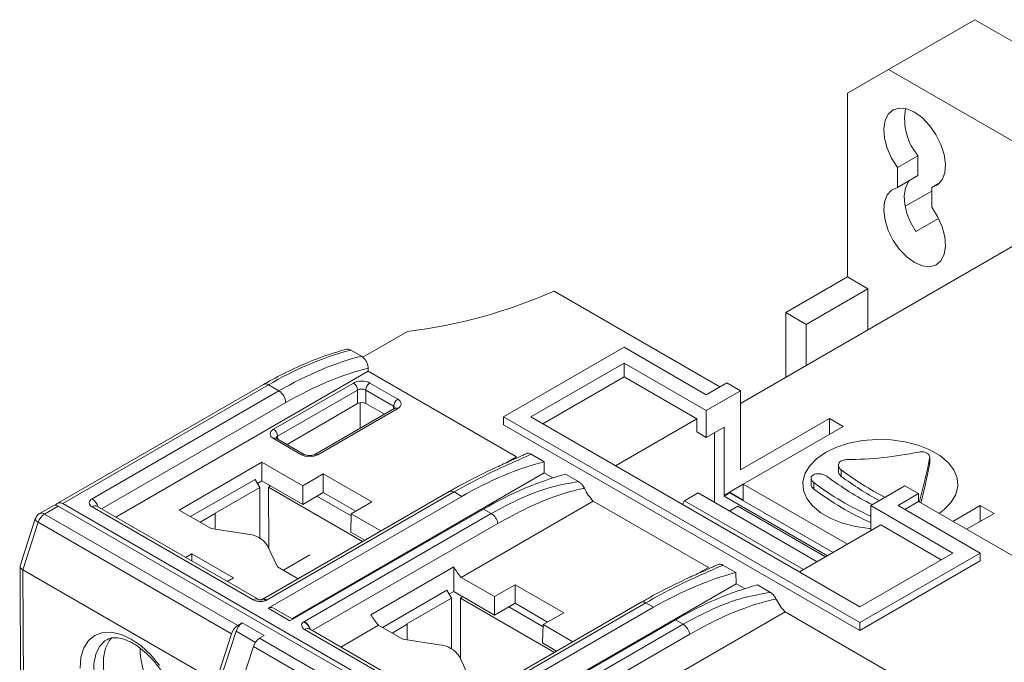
# Model space of a CAD drawing. Header units: millimetres. Extents: x 0 to 420, y 0 to 297.
# Tile 11 of 13: x 333 to 384, y 104 to 137. Entities that reach past the tile are written whole.
import ezdxf

# ---------------------------------------------------------------- set-up
doc = ezdxf.new("R2010")
doc.units = ezdxf.units.MM

msp = doc.modelspace()

# ---------------------------------------------------------------- linework, layer by layer
at = {"color": 7, "linetype": 'Continuous', "lineweight": 15}
for p, q in [((382.407, 137.369), (377.956, 134.8)), ((409.843, 121.531), (382.407, 137.369)), ((377.956, 134.8), (375.834, 133.575)), ((405.391, 118.961), (377.956, 134.8)), ((375.834, 133.575), (375.834, 124.103)), ((378.415, 129.741), (379.476, 130.353)), ((379.476, 129.325), (379.476, 130.353)), ((378.415, 128.713), (378.415, 129.741)), ((378.415, 128.713), (379.476, 129.325)), ((380.183, 128.72), (380.622, 128.973)), ((380.183, 128.72), (380.183, 127.693)), ((380.183, 128.532), (378.815, 127.742)), ((380.537, 127.115), (379.36, 126.436)), ((384.461, 125.737), (370.319, 117.573)), ((375.834, 124.103), (372.652, 122.266)), ((376.895, 123.491), (375.834, 124.103)), ((376.895, 123.491), (373.713, 121.654)), ((376.895, 121.369), (376.895, 123.491)), ((369.258, 118.43), (360.697, 123.373)), ((373.713, 121.654), (372.652, 122.266)), ((372.652, 122.266), (372.652, 118.92)), ((373.713, 121.654), (373.713, 119.532)), ((350.825, 119.954), (353.134, 121.286)), ((364.309, 120.472), (358.086, 116.879)), ((368.551, 118.022), (364.309, 120.472)), ((350.75, 120.012), (350.202, 120.329)), ((359.5, 116.879), (364.309, 119.655)), ((364.309, 119.655), (368.551, 117.206)), ((364.309, 118.953), (364.309, 119.655)), ((338.073, 111.711), (351.106, 119.235)), ((351.104, 119.392), (351.106, 119.235)), ((351.106, 119.235), (358.758, 114.818)), ((364.309, 118.953), (360.108, 116.528)), ((368.061, 116.787), (364.309, 118.953)), ((345.709, 118.558), (335.054, 112.406)), ((345.959, 118.533), (335.352, 112.409)), ((346.498, 118.222), (345.959, 118.533)), ((346.22, 116.247), (350.343, 118.627)), ((351.192, 118.627), (352.628, 117.798)), ((369.612, 118.635), (368.551, 118.022)), ((370.319, 118.226), (369.612, 118.635)), ((336.854, 112.655), (346.498, 118.222)), ((350.555, 118.264), (346.432, 115.883)), ((350.555, 117.573), (350.555, 118.264)), ((352.416, 117.435), (350.98, 118.264)), ((350.98, 118.264), (350.98, 117.574)), ((368.551, 117.206), (370.319, 118.226)), ((370.319, 118.226), (370.319, 114.144)), ((350.555, 117.573), (346.915, 115.457)), ((350.697, 116.294), (350.697, 117.619)), ((351.946, 117.016), (350.98, 117.574)), ((352.478, 117.323), (348.355, 114.942)), ((352.628, 117.308), (348.505, 114.927)), ((358.086, 116.879), (376.471, 106.266)), ((358.086, 116.879), (358.086, 116.471)), ((376.471, 107.082), (359.5, 116.879)), ((368.551, 115.818), (368.551, 117.206)), ((358.086, 116.471), (376.471, 105.858)), ((363.86, 114.362), (368.061, 116.787)), ((368.061, 116.101), (368.061, 116.787)), ((370.319, 114.144), (374.915, 116.797)), ((375.622, 116.389), (370.46, 113.409)), ((374.915, 116.797), (375.622, 116.389)), ((374.915, 115.981), (374.915, 116.797)), ((368.061, 116.101), (368.551, 115.818)), ((368.551, 115.818), (369.47, 116.348)), ((368.98, 112.469), (368.98, 116.065)), ((369.47, 116.348), (369.47, 112.837)), ((347.656, 114.927), (346.22, 115.757)), ((347.806, 114.942), (346.37, 115.772)), ((360.184, 114.566), (359.514, 114.953)), ((341.351, 112.073), (345.623, 114.539)), ((345.623, 114.539), (347.727, 113.325)), ((345.623, 113.579), (345.623, 114.539)), ((358.222, 114.509), (358.758, 114.818)), ((360.193, 113.99), (360.184, 114.566)), ((375.37, 114.386), (375.37, 114.055)), ((380.077, 114.408), (380.075, 114.456)), ((380.077, 114.741), (380.077, 114.408)), ((380.082, 114.456), (380.082, 114.79)), ((347.16, 106.466), (360.193, 113.99)), ((348.788, 113.937), (347.727, 113.325)), ((351.292, 112.491), (348.788, 113.937)), ((348.788, 112.981), (348.788, 113.937)), ((360.635, 113.734), (360.193, 113.99)), ((361.961, 113.54), (361.291, 113.927)), ((375.516, 114.141), (375.516, 113.811)), ((341.94, 111.733), (345.265, 113.652)), ((345.265, 113.652), (345.505, 113.237)), ((345.623, 113.579), (345.387, 113.442)), ((347.727, 112.365), (345.623, 113.579)), ((346.078, 113.317), (345.96, 113.248)), ((346.015, 113.353), (346.015, 113.28)), ((347.727, 112.365), (347.727, 113.325)), ((369.753, 113.001), (370.46, 113.409)), ((375.833, 110.307), (370.46, 113.409)), ((370.46, 113.409), (370.46, 112.592)), ((373.956, 113.721), (373.956, 113.387)), ((374.102, 113.493), (374.102, 113.158)), ((378.804, 113.328), (377.037, 112.307)), ((379.511, 112.92), (378.804, 113.328)), ((345.505, 113.237), (343.207, 111.911)), ((345.505, 110.628), (345.505, 113.237)), ((355.284, 113.03), (345.638, 107.462)), ((355.534, 113.006), (345.888, 107.437)), ((350.81, 110.448), (345.96, 113.248)), ((345.975, 110.102), (345.96, 113.248)), ((348.788, 112.981), (347.727, 112.365)), ((348.479, 112.802), (348.467, 112.786)), ((350.464, 112.013), (348.788, 112.981)), ((355.284, 113.03), (355.278, 113.027)), ((355.931, 112.776), (355.534, 113.006)), ((367.421, 112.552), (368.128, 112.961)), ((374.278, 109.41), (368.128, 112.961)), ((369.753, 113.001), (369.47, 112.837)), ((369.471, 112.798), (369.47, 112.837)), ((369.471, 112.798), (369.754, 112.962)), ((369.753, 113.001), (369.754, 112.962)), ((370.46, 112.592), (369.753, 113.001)), ((369.754, 112.962), (375.092, 109.88)), ((378.451, 112.307), (379.511, 112.92)), ((379.511, 112.92), (379.511, 112.511)), ((366.323, 94.53), (335.352, 112.409)), ((345.934, 107.005), (355.931, 112.776)), ((350.228, 111.769), (348.459, 112.79)), ((350.231, 111.879), (351.292, 112.491)), ((355.909, 108.601), (362.718, 112.532)), ((362.718, 112.532), (368.657, 109.103)), ((367.33, 112.359), (367.421, 112.552)), ((373.571, 109.002), (367.421, 112.552)), ((374.809, 109.717), (369.471, 112.798)), ((377.037, 112.307), (381.279, 109.858)), ((377.037, 111.002), (377.037, 112.307)), ((382.693, 109.858), (378.451, 112.307)), ((378.804, 112.103), (379.511, 112.511)), ((388.426, 107.365), (379.511, 112.511)), ((379.547, 112.51), (379.533, 112.489)), ((381.28, 111.491), (382.693, 112.307)), ((382.693, 112.307), (383.4, 111.899)), ((382.693, 111.49), (382.693, 112.307)), ((334.812, 112.279), (334.149, 111.892)), ((335.11, 112.282), (334.399, 111.867)), ((334.399, 111.867), (344.369, 106.112)), ((366.081, 94.403), (335.11, 112.282)), ((345.171, 107.445), (336.854, 112.246)), ((345.421, 107.47), (337.104, 112.271)), ((342.996, 111.123), (341.351, 112.073)), ((343.215, 111.897), (342.441, 111.444)), ((343.207, 111.911), (343.215, 111.897)), ((343.215, 111.089), (343.215, 111.897)), ((347.061, 106.354), (357.059, 112.125)), ((347.811, 106.327), (357.456, 111.896)), ((350.203, 110.935), (350.231, 111.879)), ((350.231, 111.879), (351.76, 110.996)), ((357.456, 111.896), (357.059, 112.125)), ((369.754, 112.022), (370.178, 112.266)), ((374.701, 109.654), (370.178, 112.266)), ((383.4, 111.899), (381.987, 111.082)), ((333.925, 111.614), (333.141, 109.193)), ((334.08, 111.445), (333.283, 108.984)), ((344.05, 105.69), (334.08, 111.445)), ((373.359, 108.879), (377.559, 111.304)), ((380.671, 109.507), (377.559, 111.304)), ((344.87, 110.833), (342.996, 111.123)), ((350.929, 110.516), (350.203, 110.935)), ((341.999, 109.814), (341.68, 109.63)), ((344.15, 108.572), (341.999, 109.814)), ((341.999, 109.445), (341.999, 109.814)), ((346.418, 109.148), (345.916, 110.229)), ((348.099, 109.767), (346.729, 108.968)), ((376.471, 106.266), (382.693, 109.858)), ((381.279, 109.858), (376.471, 107.082)), ((382.693, 109.858), (382.693, 109.45)), ((376.471, 105.858), (382.693, 109.45)), ((333.136, 109.161), (333.164, 102.985)), ((343.253, 103.228), (333.283, 108.984)), ((333.283, 108.984), (333.311, 102.781)), ((347.488, 108.53), (346.418, 109.148)), ((355.523, 109.14), (351.241, 106.668)), ((355.523, 107.864), (355.523, 109.14)), ((368.122, 108.794), (368.657, 109.103)), ((370.083, 108.851), (369.413, 109.238)), ((370.092, 108.275), (370.083, 108.851)), ((343.831, 108.388), (344.15, 108.572)), ((355.909, 108.601), (357.626, 107.61)), ((357.059, 100.751), (370.092, 108.275)), ((370.535, 108.019), (370.092, 108.275)), ((351.839, 106.018), (355.165, 107.938)), ((355.165, 107.938), (355.404, 107.522)), ((355.523, 107.864), (355.286, 107.727)), ((357.626, 106.65), (355.523, 107.864)), ((358.687, 108.222), (357.626, 107.61)), ((361.192, 106.776), (358.687, 108.222)), ((358.687, 107.267), (358.687, 108.222)), ((371.861, 107.825), (371.191, 108.212)), ((345.657, 107.472), (345.634, 107.46)), ((355.404, 107.522), (353.106, 106.196)), ((355.404, 104.913), (355.404, 107.522)), ((365.183, 107.315), (355.538, 101.747)), ((365.433, 107.291), (355.788, 101.723)), ((355.978, 107.602), (355.86, 107.533)), ((360.71, 104.733), (355.86, 107.533)), ((355.874, 104.388), (355.86, 107.533)), ((357.626, 106.65), (357.626, 107.61)), ((358.687, 107.267), (357.626, 106.65)), ((360.364, 106.298), (358.687, 107.267)), ((365.183, 107.315), (365.178, 107.312)), ((365.831, 107.061), (365.433, 107.291)), ((347.061, 106.354), (345.934, 107.005)), ((347.208, 106.438), (346.186, 107.028)), ((355.833, 101.29), (365.831, 107.061)), ((360.128, 106.054), (358.358, 107.075)), ((360.131, 106.164), (361.192, 106.776)), ((365.808, 102.887), (372.617, 106.817)), ((372.617, 106.817), (379.853, 102.64)), ((344.369, 106.112), (344.603, 106.248)), ((344.603, 106.248), (345.735, 105.595)), ((356.961, 100.639), (366.958, 106.41)), ((367.356, 106.181), (366.958, 106.41)), ((376.471, 106.266), (376.471, 105.858)), ((343.253, 103.228), (344.05, 105.69)), ((344.284, 105.826), (343.465, 103.298)), ((355.071, 101.73), (347.824, 105.913)), ((355.321, 101.755), (348.074, 105.938)), ((349.685, 105.008), (351.637, 106.135)), ((352.896, 105.408), (351.637, 106.135)), ((353.114, 106.182), (352.34, 105.729)), ((353.106, 106.196), (353.114, 106.182)), ((353.114, 105.374), (353.114, 106.182)), ((357.711, 100.613), (367.356, 106.181)), ((360.102, 105.221), (360.131, 106.164)), ((360.131, 106.164), (361.66, 105.281)), ((345.735, 105.595), (345.501, 105.459)), ((345.501, 105.459), (354.269, 100.397)), ((354.769, 105.118), (352.896, 105.408)), ((360.828, 104.801), (360.102, 105.221)), ((345.181, 105.037), (344.384, 102.575)), ((353.95, 99.975), (345.181, 105.037)), ((356.317, 103.433), (355.815, 104.515))]:
    msp.add_line(p, q, dxfattribs=at)
at = {"color": 8, "linetype": 'Continuous', "lineweight": 15}
for p, q in [((346.851, 117.617), (337.348, 112.13)), ((352.412, 117.284), (352.416, 117.435)), ((346.432, 115.883), (346.436, 115.733)), ((379.547, 112.51), (379.547, 112.491)), ((357.8, 111.385), (348.22, 105.854)), ((345.285, 105.248), (344.284, 105.826)), ((367.7, 105.67), (358.119, 100.139))]:
    msp.add_line(p, q, dxfattribs=at)
at = {"color": 7, "linetype": 'Continuous', "lineweight": 15, "flags": 128}
for points in [[(378.415, 129.741), (378.11, 130.224), (377.882, 130.742), (377.745, 131.261), (377.709, 131.748), (377.777, 132.17), (377.943, 132.501), (378.197, 132.719), (378.522, 132.81), (378.898, 132.768), (379.299, 132.595), (379.701, 132.304), (380.077, 131.912), (380.402, 131.446), (380.656, 130.935), (380.822, 130.412), (380.889, 129.912), (380.853, 129.467), (380.717, 129.105), (380.489, 128.851), (380.183, 128.72)], [(379.36, 126.436), (379.1, 126.893), (378.909, 127.371), (378.797, 127.845), (378.771, 128.288), (378.831, 128.677), (378.974, 128.99), (379.037, 129.072)], [(380.183, 127.693), (380.489, 127.209), (380.717, 126.691), (380.853, 126.172), (380.889, 125.685), (380.822, 125.263), (380.656, 124.932), (380.402, 124.714), (380.077, 124.623), (379.701, 124.666), (379.299, 124.838), (378.898, 125.129), (378.522, 125.521), (378.197, 125.987), (377.943, 126.498), (377.777, 127.021), (377.709, 127.521), (377.745, 127.966), (377.882, 128.328), (378.11, 128.582), (378.415, 128.713)], [(352.478, 117.323), (352.48, 117.324), (352.483, 117.326)], [(346.37, 115.772), (346.368, 115.772), (346.365, 115.774)], [(380.565, 111.904), (380.831, 112.104), (381.191, 112.476), (381.425, 112.88), (381.527, 113.302), (381.493, 113.728), (381.324, 114.143), (381.026, 114.533), (380.609, 114.884), (380.087, 115.185), (379.478, 115.426), (378.803, 115.598), (378.084, 115.696), (377.347, 115.716), (376.616, 115.657), (375.916, 115.521), (375.271, 115.314), (374.703, 115.042)], [(374.703, 115.042), (374.231, 114.714), (373.872, 114.342), (373.638, 113.938), (373.536, 113.516), (373.57, 113.09), (373.739, 112.675), (374.037, 112.285), (374.454, 111.934), (374.976, 111.632), (375.585, 111.392), (376.26, 111.219), (376.979, 111.122), (377.037, 111.118)], [(336.232, 103.914), (336.283, 104.477), (336.433, 104.959), (336.677, 105.342), (337.005, 105.611), (337.404, 105.757), (337.86, 105.773), (338.355, 105.659), (338.87, 105.42), (339.386, 105.064), (339.883, 104.605), (340.341, 104.061)], [(337.877, 105.501), (337.736, 105.333), (337.543, 104.941), (337.446, 104.457), (337.448, 103.904), (337.551, 103.305), (337.748, 102.687), (338.033, 102.076), (338.392, 101.5), (338.809, 100.983), (339.267, 100.548), (339.745, 100.214)]]:
    msp.add_lwpolyline(points, dxfattribs=at)
at = {"color": 8, "linetype": 'Continuous', "lineweight": 15, "flags": 128}
for points in [[(334.08, 111.445), (334.017, 111.486), (333.969, 111.525), (333.938, 111.561), (333.924, 111.594), (333.925, 111.614)], [(337.578, 105.366), (337.514, 105.324), (337.234, 105.034), (337.043, 104.636), (336.949, 104.147), (336.956, 103.587), (337.064, 102.983), (337.268, 102.361), (337.559, 101.748), (337.925, 101.172), (338.348, 100.657)]]:
    msp.add_lwpolyline(points, dxfattribs=at)
at = {"color": 7, "linetype": 'Continuous', "lineweight": 15}
for centre, radius, start, end in [((381.712, 132.239), 2.925, 169.2923, 220.1568), ((349.957, 147.553), 26.458, 276.895, 293.9487), ((354.83, 103.486), 17.468, 105.3658, 120.5219), ((350.094, 118.238), 0.462, 3.2295, 57.348), ((351.441, 118.238), 0.462, 122.6518, 176.7706), ((346.082, 117.573), 0.77, 3.2296, 57.3475), ((352.878, 117.409), 0.462, 122.6518, 176.7706), ((345.97, 115.857), 0.462, 3.2295, 57.348), ((375.651, 133.774), 19.1, 270.445, 281.6611), ((349.916, 120.734), 30.751, 344.4895, 348.7624), ((346.671, 121.15), 34.08, 345.2062, 348.5889), ((384.993, 126.788), 15.803, 233.1525, 242.8046), ((383.08, 125.349), 14.872, 232.8669, 246.0239), ((384.233, 126.349), 15.701, 233.1171, 243.0477), ((385.347, 127.035), 16.478, 233.3721, 241.4571), ((364.71, 114.396), 2.728, 206.0285, 223.0928), ((383.273, 125.349), 15.255, 233.0481, 245.8713), ((336.931, 112.451), 0.218, 110.7832, 249.2166), ((334.401, 111.46), 0.5, 120.2565, 162.0559), ((334.823, 111.215), 0.778, 122.9999, 162.7687), ((357.03, 111.238), 0.784, 10.8166, 57.0658), ((344.789, 109.485), 1.35, 33.4389, 86.5665), ((345.635, 107.878), 0.508, 293.2141, 299.882), ((374.609, 108.681), 2.728, 206.0285, 223.0928), ((345.027, 105.596), 0.778, 122.9994, 162.7688), ((348.015, 105.972), 0.41, 119.8547, 127.5518), ((344.793, 105.459), 0.778, 122.9999, 162.7687), ((366.93, 105.523), 0.784, 10.8166, 57.0658), ((345.924, 104.806), 0.778, 122.9999, 162.7687), ((343.404, 105.003), 4.074, 180.8583, 239.7341), ((354.688, 103.771), 1.35, 33.4389, 86.5665)]:
    msp.add_arc(centre, radius, start, end, dxfattribs=at)
at = {"color": 8, "linetype": 'Continuous', "lineweight": 15}
for centre, radius, start, end in [((345.813, 118.328), 0.251, 54.3826, 114.3074), ((352.54, 117.183), 0.154, 54.6876, 111.467), ((346.308, 115.632), 0.154, 68.5323, 125.3131), ((347.744, 114.804), 0.152, 66.7384, 125.4719), ((348.416, 114.804), 0.152, 54.5279, 113.2688), ((355.388, 112.807), 0.247, 53.745, 114.9447), ((336.436, 112.004), 0.773, 16.9665, 57.3136), ((336.999, 112.055), 0.24, 64.1262, 127.1839), ((334.254, 111.677), 0.239, 52.6439, 116.0783), ((345.74, 107.23), 0.255, 54.3303, 108.8851), ((365.287, 107.092), 0.247, 53.7449, 114.945), ((347.385, 105.67), 0.784, 17.406, 57.0171)]:
    msp.add_arc(centre, radius, start, end, dxfattribs=at)
at = {"color": 7, "linetype": 'Continuous', "lineweight": 15}
for centre, major_axis, ratio, start_param, end_param in [((346.774, 99.364), (11.15, 20.004), 0.587151, 0.51138, 0.776483), ((347.128, 99.167), (10.9, 19.571), 0.587367, 0.505111, 0.776279), ((350.767, 118.382), (0.6, 0), 0.577464, 0.78555, 2.356042), ((350.767, 118.137), (0.3, 0), 0.597966, 0.78555, 2.356042), ((350.767, 117.451), (0.3, 0.001), 0.579511, 0.783761, 2.354253), ((352.204, 117.553), (0.6, 0), 0.577112, 5.497939, 7.068431), ((346.644, 116.002), (0.6, 0), 0.577112, 2.356347, 3.926839), ((348.08, 115.173), (0.6, 0), 0.577464, 3.927143, 5.497635), ((356.214, 93.914), (11.143, 20.008), 0.587367, 0.511176, 0.776279), ((356.776, 93.59), (11.743, 19.662), 0.56722, 0.528643, 0.793746), ((334.947, 111.779), (0.037, 0.543), 0.714331, 5.946958, 6.73488), ((335.187, 111.906), (0.041, 0.542), 0.715178, 5.951897, 7.036187), ((333.637, 109.1), (0.499, -0.078), 0.44387, 3.070597, 3.995355), ((356.369, 109.582), (-0.791, 1.42), 0.587367, 1.554764, 1.970523), ((366.114, 88.199), (11.143, 20.008), 0.587367, 0.511176, 0.776279), ((366.676, 87.875), (11.743, 19.662), 0.56722, 0.528643, 0.793746), ((345.94, 106.593), (0.243, 0.437), 0.587367, 6.274147, 7.059464), ((352.06, 107.094), (-0.833, 1.395), 0.56722, 1.537297, 1.953056)]:
    msp.add_ellipse(centre, major_axis=major_axis, ratio=ratio, start_param=start_param, end_param=end_param, dxfattribs=at)
at = {"color": 8, "linetype": 'Continuous', "lineweight": 15}
for centre, major_axis, start_param, end_param in [((352.204, 117.308), (0.3, 0.009), 6.236482, 7.05105), ((346.644, 115.757), (0.3, -0.009), 2.373728, 3.170031)]:
    msp.add_ellipse(centre, major_axis=major_axis, ratio=0.576411, start_param=start_param, end_param=end_param, dxfattribs=at)
at = {"color": 7, "linetype": 'Continuous', "lineweight": 15}
for points, knots in [([(349.999, 120.367), (349.83, 120.322), (349.276, 120.172), (348.323, 119.838), (347.162, 119.337), (346.289, 118.888), (345.812, 118.616), (345.709, 118.558)], [0, 0, 0, 0, 0.120444, 0.394412, 0.668622, 0.928886, 1, 1, 1, 1]), ([(350.001, 120.364), (350.008, 120.368), (350.046, 120.386), (350.119, 120.37), (350.18, 120.34), (350.202, 120.329)], [0, 0, 0, 0, 0.147109, 0.698807, 1, 1, 1, 1]), ([(350.75, 120.012), (350.789, 119.986), (350.866, 119.932), (350.97, 119.803), (351.05, 119.654), (351.095, 119.51), (351.101, 119.427), (351.104, 119.392)], [0, 0, 0, 0, 0.2075985, 0.415085, 0.6258311, 0.8436796, 1, 1, 1, 1]), ([(352.512, 117.348), (352.512, 117.347), (352.512, 117.346), (352.489, 117.33), (352.478, 117.323)], [0, 0, 0, 0, 0.525264, 1, 1, 1, 1]), ([(346.37, 115.772), (346.357, 115.781), (346.334, 115.797), (346.336, 115.796), (346.336, 115.796)], [0, 0, 0, 0, 0.588348, 1, 1, 1, 1]), ([(348.355, 114.942), (348.337, 114.933), (348.298, 114.914), (348.204, 114.889), (348.089, 114.878), (347.967, 114.886), (347.865, 114.912), (347.824, 114.933), (347.806, 114.942)], [0, 0, 0, 0, 0.144315, 0.306365, 0.484038, 0.671214, 0.85733, 1, 1, 1, 1]), ([(359.195, 114.953), (359.134, 114.924), (358.91, 114.815), (358.42, 114.599), (357.689, 114.271), (356.791, 113.841), (355.965, 113.423), (355.444, 113.116), (355.282, 113.021)], [0, 0, 0, 0, 0.059917, 0.220037, 0.408973, 0.633502, 0.886363, 1, 1, 1, 1]), ([(359.514, 114.953), (359.186, 114.805), (358.442, 114.469), (357.071, 113.855), (356.048, 113.29), (355.534, 113.006)], [0, 0, 0, 0, 0.2816161, 0.6387743, 1, 1, 1, 1]), ([(359.217, 114.954), (359.248, 114.973), (359.309, 115.012), (359.419, 115.001), (359.488, 114.966), (359.514, 114.953)], [0, 0, 0, 0, 0.38701, 0.774476, 1, 1, 1, 1]), ([(379.511, 115.068), (379.567, 115.075), (379.679, 115.091), (379.84, 115.065), (379.97, 115.004), (380.056, 114.914), (380.087, 114.821), (380.08, 114.762), (380.077, 114.741)], [0, 0, 0, 0, 0.181396, 0.36315, 0.542844, 0.720989, 0.899555, 1, 1, 1, 1]), ([(375.516, 114.141), (375.48, 114.173), (375.408, 114.237), (375.363, 114.352), (375.374, 114.463), (375.441, 114.561), (375.556, 114.633), (375.684, 114.669), (375.768, 114.673), (375.799, 114.674)], [0, 0, 0, 0, 0.154191, 0.30859, 0.462188, 0.614253, 0.764997, 0.915202, 1, 1, 1, 1]), ([(374.102, 113.493), (374.067, 113.523), (373.995, 113.585), (373.95, 113.689), (373.958, 113.786), (374.021, 113.867), (374.131, 113.923), (374.278, 113.948), (374.446, 113.94), (374.617, 113.897), (374.738, 113.84), (374.795, 113.801), (374.809, 113.79)], [0, 0, 0, 0, 0.105983, 0.212147, 0.317107, 0.421429, 0.526432, 0.633128, 0.741819, 0.851962, 0.962338, 1, 1, 1, 1]), ([(375.375, 114.055), (375.376, 114.028), (375.378, 113.964), (375.435, 113.879), (375.494, 113.83), (375.516, 113.811)], [0, 0, 0, 0, 0.309989, 0.738193, 1, 1, 1, 1]), ([(357.456, 111.896), (357.973, 112.172), (359.011, 112.729), (360.49, 113.283), (361.513, 113.462), (361.961, 113.54)], [0, 0, 0, 0, 0.357315, 0.718384, 1, 1, 1, 1]), ([(361.961, 113.54), (362.003, 113.511), (362.085, 113.454), (362.188, 113.328), (362.237, 113.238), (362.258, 113.199)], [0, 0, 0, 0, 0.361939, 0.723284, 1, 1, 1, 1]), ([(373.958, 113.387), (373.957, 113.384), (373.948, 113.351), (373.983, 113.278), (374.043, 113.204), (374.091, 113.167), (374.102, 113.158)], [0, 0, 0, 0, 0.035933, 0.456326, 0.877527, 1, 1, 1, 1]), ([(362.258, 113.199), (362.24, 113.195), (361.765, 113.098), (360.771, 112.811), (359.317, 112.216), (358.307, 111.663), (357.8, 111.385)], [0, 0, 0, 0, 0.011435, 0.295437, 0.646526, 1, 1, 1, 1]), ([(369.116, 109.24), (369.147, 109.259), (369.209, 109.297), (369.318, 109.286), (369.388, 109.251), (369.413, 109.238)], [0, 0, 0, 0, 0.38701, 0.774476, 1, 1, 1, 1]), ([(369.094, 109.238), (369.033, 109.209), (368.81, 109.1), (368.319, 108.884), (367.589, 108.556), (366.69, 108.126), (365.865, 107.708), (365.344, 107.402), (365.182, 107.307)], [0, 0, 0, 0, 0.0599169, 0.2200374, 0.4089725, 0.6335024, 0.8863628, 1, 1, 1, 1]), ([(369.413, 109.238), (369.085, 109.09), (368.342, 108.755), (366.97, 108.141), (365.947, 107.575), (365.433, 107.291)], [0, 0, 0, 0, 0.281616, 0.638774, 1, 1, 1, 1]), ([(367.356, 106.181), (367.872, 106.458), (368.911, 107.014), (370.389, 107.568), (371.413, 107.747), (371.861, 107.825)], [0, 0, 0, 0, 0.3573148, 0.7183836, 1, 1, 1, 1]), ([(371.861, 107.825), (371.902, 107.796), (371.985, 107.739), (372.087, 107.613), (372.137, 107.523), (372.158, 107.484)], [0, 0, 0, 0, 0.361938, 0.723285, 1, 1, 1, 1]), ([(345.171, 107.445), (345.216, 107.464), (345.306, 107.502), (345.395, 107.499), (345.422, 107.468), (345.423, 107.467)], [0, 0, 0, 0, 0.4876653, 0.9753276, 1, 1, 1, 1]), ([(345.836, 107.411), (345.783, 107.393), (345.678, 107.357), (345.493, 107.352), (345.313, 107.377), (345.219, 107.422), (345.171, 107.445)], [0, 0, 0, 0, 0.2483618, 0.4993418, 0.747637, 1, 1, 1, 1]), ([(345.637, 107.462), (345.629, 107.459), (345.613, 107.453), (345.585, 107.447), (345.555, 107.444), (345.515, 107.444), (345.476, 107.448), (345.444, 107.457), (345.432, 107.463), (345.426, 107.467)], [0, 0, 0, 0, 0.119571, 0.237966, 0.357741, 0.480015, 0.731768, 0.863217, 1, 1, 1, 1]), ([(372.158, 107.484), (372.14, 107.48), (371.665, 107.384), (370.671, 107.096), (369.217, 106.501), (368.206, 105.948), (367.7, 105.67)], [0, 0, 0, 0, 0.011435, 0.295437, 0.646526, 1, 1, 1, 1]), ([(347.824, 105.913), (347.785, 105.941), (347.708, 105.995), (347.663, 106.099), (347.672, 106.206), (347.734, 106.267), (347.765, 106.297)], [0, 0, 0, 0, 0.250698, 0.500207, 0.7499, 1, 1, 1, 1]), ([(347.824, 105.913), (347.869, 105.932), (347.959, 105.971), (348.047, 105.967), (348.073, 105.938), (348.074, 105.937)], [0, 0, 0, 0, 0.49456, 0.989116, 1, 1, 1, 1]), ([(337.587, 105.367), (337.662, 105.406), (337.807, 105.481), (338.097, 105.499), (338.441, 105.44), (338.831, 105.285), (339.252, 105.028), (339.674, 104.681), (340.08, 104.255), (340.454, 103.763), (340.781, 103.223), (341.047, 102.658), (341.243, 102.088), (341.362, 101.539), (341.402, 101.032), (341.367, 100.591), (341.268, 100.23), (341.114, 99.966), (340.986, 99.82), (340.889, 99.78), (340.87, 99.772)], [0, 0, 0, 0, 0.06121, 0.118425, 0.173172, 0.231505, 0.289193, 0.346929, 0.405004, 0.463405, 0.522002, 0.580636, 0.639094, 0.697201, 0.754812, 0.811879, 0.868655, 0.925776, 0.985229, 1, 1, 1, 1])]:
    msp.add_open_spline(points, degree=3, knots=knots, dxfattribs=at)
at = {"color": 8, "linetype": 'Continuous', "lineweight": 15}
for points, knots in [([(345.836, 107.411), (345.803, 107.432), (345.737, 107.472), (345.668, 107.481), (345.643, 107.461), (345.639, 107.458)], [0, 0, 0, 0, 0.4599633, 0.9199228, 1, 1, 1, 1]), ([(347.765, 106.297), (347.81, 106.273), (347.899, 106.226), (348.016, 106.106), (348.094, 105.996), (348.116, 105.929), (348.121, 105.911)], [0, 0, 0, 0, 0.297517, 0.595033, 0.892548, 1, 1, 1, 1])]:
    msp.add_open_spline(points, degree=3, knots=knots, dxfattribs=at)

doc.saveas('drawing.dxf')
